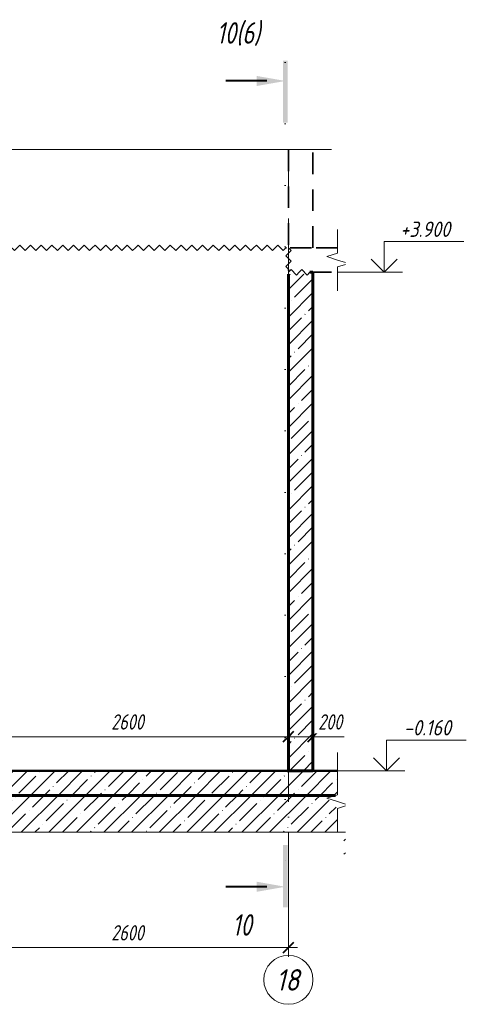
# Model space of a CAD drawing. Header units: millimetres. Extents: x -17325 to 51987, y -2506 to 5959.
# Tile 11 of 19: x 9398 to 13031, y -2062 to 5958. Entities that reach past the tile are written whole.
import ezdxf

# ---------------------------------------------------------------- set-up
doc = ezdxf.new("R2010")
doc.units = ezdxf.units.MM
for name, pattern in [('01 Штриховая _4 мм_', [300, 175, -125]), ('ADSK_Линия разреза', [1000, 0, -500, 0, -500]), ('ADSK_Линия сетки', [1250, 1000, -125, 0, -125]), ('ADSK_Пунктирная_п5', [250, 0, -250])]:
    doc.linetypes.add(name, pattern=pattern)
for name, color, linetype, lineweight in [('A-____-____-DIMS', 211, 'Continuous', 9), ('A-____-____-DIMS-50', 211, 'Continuous', 9), ('A-____-NOTE-TEXT', 131, 'Continuous', 20), ('A-DETL-GENF-OTLN', 92, 'Continuous', 20), ('A-FLOR-____-MCUT', 192, 'Continuous', 50), ('A-FLOR-____-PATT', 8, 'Continuous', 50), ('A-WALL-____-MCUT', 113, 'Continuous', 50), ('A-WALL-____-OTLN', 113, 'Continuous', 20), ('A-WALL-____-PATT', 111, 'Continuous', 50), ('G-____-____-DIMS', 111, 'Continuous', 9), ('G-____-____-SYMB', 111, 'ADSK_Пунктирная_п5', 20), ('S-GRID-____-IDEN', 1, 'Continuous', 20), ('S-GRID-____-OTLN', 1, 'Continuous', 9)]:
    doc.layers.add(name, color=color, linetype=linetype, lineweight=lineweight)
doc.styles.add('GOST Common_I', font='GOST Common Italic.ttf', dxfattribs={"width": 0.9, "height": 175})
doc.styles.add('GOST Common_I_1', font='GOST Common Italic.ttf', dxfattribs={"width": 0.8, "height": 175})
doc.styles.add('GOST Common_I_2', font='GOST Common Italic.ttf', dxfattribs={"width": 0.8, "height": 125})
doc.styles.add('GOST Common_I_3', font='GOST Common Italic.ttf', dxfattribs={"width": 0.9, "height": 125})
doc.dimstyles.new('ADSK_Округление_5мм__Узкий_', dxfattribs={"dimscale": 304.8, "dimtxt": 0.412449, "dimasz": 0.295276, "dimexe": 0.246063, "dimexo": 0.000538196, "dimgap": 0.065617, "dimtad": 1, "dimdec": 0, "dimlfac": 304.8, "dimrnd": 5, "dimdsep": 46, "dimtxsty": 'GOST Common_I_2', "dimblk1": 'OBLIQUE', "dimblk2": 'OBLIQUE', "dimsah": 1, "dimcen": 0.09, "dimdle": 0.246063, "dimazin": 0, "dimtfac": 1, "dimtdec": 4, "dimtix": 1, "dimtmove": 1, "dimatfit": 3, "dimfxl": 1, "dimtvp": 1, "dimtfill": 1, "dimtolj": 1, "dimtzin": 0, "dimlwd": 20, "dimlwe": 20, "dimarcsym": 2})
doc.dimstyles.new('ADSK_Округление_5мм__Узкий__1', dxfattribs={"dimscale": 304.8, "dimtxt": 0.412449, "dimasz": 0.295276, "dimexe": 0.246063, "dimexo": 0.000538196, "dimgap": 0.065617, "dimtad": 1, "dimdec": 0, "dimlfac": 304.8, "dimrnd": 5, "dimdsep": 46, "dimtxsty": 'GOST Common_I_2', "dimblk1": 'OBLIQUE', "dimblk2": 'OBLIQUE', "dimsah": 1, "dimcen": 0.09, "dimdle": 0.246063, "dimazin": 0, "dimtfac": 1, "dimtdec": 4, "dimtix": 1, "dimtmove": 0, "dimatfit": 3, "dimfxl": 1, "dimtvp": 1, "dimtfill": 1, "dimtolj": 1, "dimtzin": 0, "dimlwd": 20, "dimlwe": 20, "dimarcsym": 2})
pattern_1 = [(45, (-25353.44, 22500), (-112.2532, 112.2532), []), (45, (-25241.19, 22500), (-112.2532, 112.2532), [198.438, -39.688, 1.676, -38.011])]

# ---------------------------------------------------------------- blocks, each defined once
blk = doc.blocks.new('ADSK_Обрыв_Линия - ADSK_Обрыв_линия-1413393-КЖ1_Р_ВЭ1_Опалубка_3')
at = {"layer": 'A-DETL-GENF-OTLN'}
for p, q in [((54600, -160), (54600, -355)), ((54600, -466.3), (54600, -660))]:
    blk.add_line(p, q, dxfattribs=at)
blk = doc.blocks.new('ADSK_Обрыв_Линия - ADSK_Обрыв_линия-1413476-КЖ1_Р_ВЭ1_Опалубка_3')
at = {"layer": 'A-DETL-GENF-OTLN'}
for p, q in [((50593.7, -660), (46700, -660)), ((54600, -660), (50705, -660))]:
    blk.add_line(p, q, dxfattribs=at)
blk = doc.blocks.new('ADSK_Обрыв_Линия - ADSK_Обрыв_линия-1412989-КЖ1_Р_ВЭ1_Опалубка_3')
at = {"layer": 'A-DETL-GENF-OTLN'}
for p, q in [((47050, 4900), (50670, 4900)), ((50781.3, 4900), (54400, 4900))]:
    blk.add_line(p, q, dxfattribs=at)
blk = doc.blocks.new('ADSK_Обрыв_Линия - ADSK_Обрыв_линия-1072157-КЖ1_Р_ВЭ1_Опалубка_3')
at = {"layer": 'A-DETL-GENF-OTLN'}
for p, q in [((46700, 4056.3), (46700, 4100)), ((46700, 3900), (46700, 3945))]:
    blk.add_line(p, q, dxfattribs=at)
blk = doc.blocks.new('Последовательность узлов - 3мм масшт 15-V5-КЖ1_Р_ВЭ1_Опалубка_3')
at = {"layer": 'A-DETL-GENF-OTLN'}
for p, q in [((49630, 4100), (49651.9, 4121.9)), ((49695.6, 4078.1), (49651.9, 4121.9)), ((49717.5, 4100), (49695.6, 4078.1)), ((49717.5, 4100), (49739.4, 4121.9)), ((49783.1, 4078.1), (49739.4, 4121.9)), ((49805, 4100), (49783.1, 4078.1)), ((49805, 4100), (49826.9, 4121.9)), ((49870.6, 4078.1), (49826.9, 4121.9)), ((49892.5, 4100), (49870.6, 4078.1)), ((49892.5, 4100), (49914.4, 4121.9)), ((49958.1, 4078.1), (49914.4, 4121.9)), ((49980, 4100), (49958.1, 4078.1)), ((49980, 4100), (50001.9, 4121.9)), ((50045.6, 4078.1), (50001.9, 4121.9)), ((50067.5, 4100), (50045.6, 4078.1)), ((50067.5, 4100), (50089.4, 4121.9)), ((50133.1, 4078.1), (50089.4, 4121.9)), ((50155, 4100), (50133.1, 4078.1)), ((50155, 4100), (50176.9, 4121.9)), ((50220.6, 4078.1), (50176.9, 4121.9)), ((50242.5, 4100), (50220.6, 4078.1)), ((50242.5, 4100), (50264.4, 4121.9)), ((50308.1, 4078.1), (50264.4, 4121.9)), ((50330, 4100), (50308.1, 4078.1)), ((50330, 4100), (50351.9, 4121.9)), ((50395.6, 4078.1), (50351.9, 4121.9)), ((50417.5, 4100), (50395.6, 4078.1)), ((50417.5, 4100), (50439.4, 4121.9)), ((50483.1, 4078.1), (50439.4, 4121.9)), ((50505, 4100), (50483.1, 4078.1)), ((50505, 4100), (50526.9, 4121.9)), ((50570.6, 4078.1), (50526.9, 4121.9)), ((50592.5, 4100), (50570.6, 4078.1)), ((50592.5, 4100), (50614.4, 4121.9)), ((50658.1, 4078.1), (50614.4, 4121.9)), ((50680, 4100), (50658.1, 4078.1)), ((50680, 4100), (50701.9, 4121.9)), ((50745.6, 4078.1), (50701.9, 4121.9)), ((50767.5, 4100), (50745.6, 4078.1)), ((50767.5, 4100), (50789.4, 4121.9)), ((50833.1, 4078.1), (50789.4, 4121.9)), ((50855, 4100), (50833.1, 4078.1)), ((50855, 4100), (50876.9, 4121.9)), ((50920.6, 4078.1), (50876.9, 4121.9)), ((50942.5, 4100), (50920.6, 4078.1)), ((50942.5, 4100), (50964.4, 4121.9)), ((51008.1, 4078.1), (50964.4, 4121.9)), ((51030, 4100), (51008.1, 4078.1)), ((51030, 4100), (51051.9, 4121.9)), ((51095.6, 4078.1), (51051.9, 4121.9)), ((51117.5, 4100), (51095.6, 4078.1)), ((51117.5, 4100), (51139.4, 4121.9)), ((51183.1, 4078.1), (51139.4, 4121.9)), ((51205, 4100), (51183.1, 4078.1)), ((51205, 4100), (51226.9, 4121.9)), ((51270.6, 4078.1), (51226.9, 4121.9)), ((51292.5, 4100), (51270.6, 4078.1)), ((51292.5, 4100), (51314.4, 4121.9)), ((51358.1, 4078.1), (51314.4, 4121.9)), ((51380, 4100), (51358.1, 4078.1)), ((51380, 4100), (51401.9, 4121.9)), ((51445.6, 4078.1), (51401.9, 4121.9)), ((51467.5, 4100), (51445.6, 4078.1)), ((51467.5, 4100), (51489.4, 4121.9)), ((51533.1, 4078.1), (51489.4, 4121.9)), ((51555, 4100), (51533.1, 4078.1)), ((51555, 4100), (51576.9, 4121.9)), ((51620.6, 4078.1), (51576.9, 4121.9)), ((51642.5, 4100), (51620.6, 4078.1)), ((51642.5, 4100), (51664.4, 4121.9)), ((51708.1, 4078.1), (51664.4, 4121.9)), ((51730, 4100), (51708.1, 4078.1)), ((51730, 4100), (51751.9, 4121.9)), ((51795.6, 4078.1), (51751.9, 4121.9)), ((51817.5, 4100), (51795.6, 4078.1)), ((51817.5, 4100), (51839.4, 4121.9)), ((51883.1, 4078.1), (51839.4, 4121.9)), ((51905, 4100), (51883.1, 4078.1)), ((51905, 4100), (51926.9, 4121.9)), ((51970.6, 4078.1), (51926.9, 4121.9)), ((51992.5, 4100), (51970.6, 4078.1)), ((51992.5, 4100), (52014.4, 4121.9)), ((52058.1, 4078.1), (52014.4, 4121.9)), ((52080, 4100), (52058.1, 4078.1)), ((52080, 4100), (52101.9, 4121.9)), ((52145.6, 4078.1), (52101.9, 4121.9)), ((52167.5, 4100), (52145.6, 4078.1)), ((52167.5, 4100), (52189.4, 4121.9)), ((52233.1, 4078.1), (52189.4, 4121.9)), ((52255, 4100), (52233.1, 4078.1)), ((52255, 4100), (52276.9, 4121.9)), ((52320.6, 4078.1), (52276.9, 4121.9)), ((52342.5, 4100), (52320.6, 4078.1)), ((52342.5, 4100), (52364.4, 4121.9)), ((52408.1, 4078.1), (52364.4, 4121.9)), ((52430, 4100), (52408.1, 4078.1)), ((52430, 4100), (52451.9, 4121.9)), ((52495.6, 4078.1), (52451.9, 4121.9)), ((52517.5, 4100), (52495.6, 4078.1)), ((52517.5, 4100), (52539.4, 4121.9)), ((52583.1, 4078.1), (52539.4, 4121.9)), ((52605, 4100), (52583.1, 4078.1)), ((52605, 4100), (52626.9, 4121.9)), ((52670.6, 4078.1), (52626.9, 4121.9)), ((52692.5, 4100), (52670.6, 4078.1)), ((52692.5, 4100), (52714.4, 4121.9)), ((52758.1, 4078.1), (52714.4, 4121.9)), ((52780, 4100), (52758.1, 4078.1)), ((52780, 4100), (52801.9, 4121.9)), ((52845.6, 4078.1), (52801.9, 4121.9)), ((52867.5, 4100), (52845.6, 4078.1)), ((52867.5, 4100), (52889.4, 4121.9)), ((52933.1, 4078.1), (52889.4, 4121.9)), ((52955, 4100), (52933.1, 4078.1)), ((52955, 4100), (52976.9, 4121.9)), ((53020.6, 4078.1), (52976.9, 4121.9)), ((53042.5, 4100), (53020.6, 4078.1)), ((53042.5, 4100), (53064.4, 4121.9)), ((53108.1, 4078.1), (53064.4, 4121.9)), ((53130, 4100), (53108.1, 4078.1)), ((53130, 4100), (53151.9, 4121.9)), ((53195.6, 4078.1), (53151.9, 4121.9)), ((53217.5, 4100), (53195.6, 4078.1)), ((53217.5, 4100), (53239.4, 4121.9)), ((53283.1, 4078.1), (53239.4, 4121.9)), ((53305, 4100), (53283.1, 4078.1)), ((53305, 4100), (53326.9, 4121.9)), ((53370.6, 4078.1), (53326.9, 4121.9)), ((53392.5, 4100), (53370.6, 4078.1)), ((53392.5, 4100), (53414.4, 4121.9)), ((53458.1, 4078.1), (53414.4, 4121.9)), ((53480, 4100), (53458.1, 4078.1)), ((53480, 4100), (53501.9, 4121.9)), ((53545.6, 4078.1), (53501.9, 4121.9)), ((53567.5, 4100), (53545.6, 4078.1)), ((53567.5, 4100), (53589.4, 4121.9)), ((53633.1, 4078.1), (53589.4, 4121.9)), ((53655, 4100), (53633.1, 4078.1)), ((53655, 4100), (53676.9, 4121.9)), ((53720.6, 4078.1), (53676.9, 4121.9)), ((53742.5, 4100), (53720.6, 4078.1)), ((53742.5, 4100), (53764.4, 4121.9)), ((53808.1, 4078.1), (53764.4, 4121.9)), ((53830, 4100), (53808.1, 4078.1)), ((53830, 4100), (53851.9, 4121.9)), ((53895.6, 4078.1), (53851.9, 4121.9)), ((53917.5, 4100), (53895.6, 4078.1)), ((53917.5, 4100), (53939.4, 4121.9)), ((53983.1, 4078.1), (53939.4, 4121.9)), ((54005, 4100), (53983.1, 4078.1)), ((54005, 4100), (54026.9, 4121.9)), ((54070.6, 4078.1), (54026.9, 4121.9)), ((54092.5, 4100), (54070.6, 4078.1)), ((54092.5, 4100), (54114.4, 4121.9)), ((54158.1, 4078.1), (54114.4, 4121.9)), ((54180, 4100), (54158.1, 4078.1))]:
    blk.add_line(p, q, dxfattribs=at)
blk = doc.blocks.new('Последовательность узлов - 3мм масшт 15-V4-КЖ1_Р_ВЭ1_Опалубка_3')
at = {"layer": 'A-DETL-GENF-OTLN'}
for p, q in [((49651.9, 4053.1), (49608.1, 4009.4)), ((49630, 4075), (49651.9, 4053.1)), ((49630, 3987.5), (49608.1, 4009.4)), ((49651.9, 3965.6), (49608.1, 3921.9)), ((49630, 3987.5), (49651.9, 3965.6)), ((49630, 3900), (49608.1, 3921.9))]:
    blk.add_line(p, q, dxfattribs=at)
blk = doc.blocks.new('Ось сетки - Круг_Ø8 мм-6408-КЖ1_Р_ВЭ1_Опалубка_3')
at = {"layer": 'S-GRID-____-IDEN'}
for start, end in [(360, 180), (180, 360)]:
    blk.add_arc((47250, -1862), 200, start, end, dxfattribs=at)
blk = doc.blocks.new('Разрез - Номер вида сзади_3_5 мм-6451-КЖ1_Р_ВЭ1_Опалубка_3')
at = {"layer": 'G-____-____-SYMB', "linetype": 'Continuous', "lineweight": 9}
for points in [[(47045.3, -929.4), (47005.4, -929.4), (47005.4, -1436), (47045.3, -1436)], [(46791.4, -1310.5), (47025.1, -1269.3), (46791.4, -1228.1)]]:
    blk.add_hatch(color=256, dxfattribs=at).paths.add_polyline_path(points)
at = {"layer": 'G-____-____-SYMB', "linetype": 'Continuous', "lineweight": 40}
blk.add_line((46875.1, -1269.3), (46541.9, -1269.3), dxfattribs=at)
blk = doc.blocks.new('Разрез - Номер вида и Номер листа спереди_3_5 мм-6455-КЖ1_Р_ВЭ1_Опалубка_3')
at = {"layer": 'G-____-____-SYMB', "linetype": 'Continuous', "lineweight": 9}
for points in [[(47045.3, 5118.6), (47005.4, 5118.6), (47005.4, 5625.1), (47045.3, 5625.1)], [(46791.4, 5499.7), (47025.1, 5458.5), (46791.4, 5417.3)]]:
    blk.add_hatch(color=256, dxfattribs=at).paths.add_polyline_path(points)
at = {"layer": 'G-____-____-SYMB', "linetype": 'Continuous', "lineweight": 40}
blk.add_line((46875.1, 5458.5), (46541.9, 5458.5), dxfattribs=at)
blk = doc.blocks.new('DIMBLOCK56-КЖ1_Р_ВЭ1_Опалубка_3')
at = {"layer": 'A-____-____-DIMS-50', "lineweight": 40}
for p, q in [((8983.3, -1600.4), (8938.3, -1645.4)), ((8983.3, -1600.4), (9028.3, -1555.4)), ((11583.3, -1600.4), (11538.3, -1645.4)), ((11583.3, -1600.4), (11628.3, -1555.4))]:
    blk.add_line(p, q, dxfattribs=at)
at = {"layer": 'A-____-____-DIMS-50', "lineweight": 20}
for p, q in [((8983.3, -1600.4), (8983.3, -1586.7)), ((8983.3, -1600.4), (11658.3, -1600.4)), ((8983.3, -1600.4), (8983.3, -1675.4)), ((11583.3, -1600.4), (11583.3, -1586.7)), ((11583.3, -1600.4), (11583.3, -1675.4))]:
    blk.add_line(p, q, dxfattribs=at)
at = {"layer": 'A-____-____-DIMS-50', "color": 0, "lineweight": 20, "insert": (10142.6, -1417), "char_height": 125, "width": 337.511, "attachment_point": 1, "line_spacing_factor": 1.022761, "style": 'GOST Common_I_2', "bg_fill": 3, "box_fill_scale": 1.25, "bg_fill_color": 256, "bg_fill_true_color": 13158600, "bg_fill_transparency": 0}
blk.add_mtext('2600', dxfattribs=at)
blk = doc.blocks.new('_Oblique')
at = {"color": 0, "linetype": 'ByBlock', "lineweight": -2}
blk.add_line((-0.5, -0.5), (0.5, 0.5), dxfattribs=at)
blk = doc.blocks.new('DIMBLOCK64-КЖ1_Р_ВЭ1_Опалубка_3')
at = {"layer": 'A-____-____-DIMS-50', "lineweight": 40}
for p, q in [((8983.3, 117), (9028.3, 162)), ((11583.3, 117), (11628.3, 162)), ((8983.3, 117), (8938.3, 72)), ((11583.3, 117), (11538.3, 72))]:
    blk.add_line(p, q, dxfattribs=at)
at = {"layer": 'A-____-____-DIMS-50', "lineweight": 20}
for p, q in [((8983.3, 117), (8983.3, 130.7)), ((8983.3, 117), (11583.3, 117)), ((8983.3, 117), (8983.3, 42)), ((11583.3, 117), (11583.3, 130.7)), ((11583.3, 117), (11583.3, 42))]:
    blk.add_line(p, q, dxfattribs=at)
at = {"layer": 'A-____-____-DIMS-50', "color": 0, "lineweight": 20, "insert": (10142.6, 300.4), "char_height": 125, "width": 337.511, "attachment_point": 1, "line_spacing_factor": 1.022761, "style": 'GOST Common_I_2', "bg_fill": 3, "box_fill_scale": 1.25, "bg_fill_color": 256, "bg_fill_true_color": 13158600, "bg_fill_transparency": 0}
blk.add_mtext('2600', dxfattribs=at)
blk = doc.blocks.new('DIMBLOCK65-КЖ1_Р_ВЭ1_Опалубка_3')
at = {"layer": 'A-____-____-DIMS-50', "lineweight": 40}
for p, q in [((11583.3, 117), (11628.3, 162)), ((11783.3, 117), (11828.3, 162)), ((11583.3, 117), (11538.3, 72)), ((11783.3, 117), (11738.3, 72))]:
    blk.add_line(p, q, dxfattribs=at)
at = {"layer": 'A-____-____-DIMS-50', "lineweight": 20}
for p, q in [((11583.3, 117), (11583.3, 130.7)), ((11583.3, 117), (11858.3, 117)), ((11583.3, 117), (11583.3, 42)), ((11801.3, 117), (11683.3, 117)), ((11783.3, 117), (11783.3, 130.7)), ((11783.3, 117), (11783.3, 42)), ((12037.2, 117), (11801.3, 117))]:
    blk.add_line(p, q, dxfattribs=at)
at = {"layer": 'A-____-____-DIMS-50', "color": 0, "lineweight": 20, "insert": (11826.3, 300.4), "char_height": 125, "width": 253.133, "attachment_point": 1, "line_spacing_factor": 1.022761, "style": 'GOST Common_I_2', "bg_fill": 3, "box_fill_scale": 1.25, "bg_fill_color": 256, "bg_fill_true_color": 13158600, "bg_fill_transparency": 0}
blk.add_mtext('200', dxfattribs=at)
blk = doc.blocks.new('Высотные отметки - Стрелка вверх-6399-КЖ1_Р_ВЭ1_Опалубка_3')
at = {"layer": 'A-____-NOTE-TEXT'}
for p, q in [((54978.3, 4150), (55628.3, 4150)), ((54978.3, 3900), (54978.3, 4150)), ((54978.3, 3900), (54872.2, 4006.1)), ((54978.3, 3900), (55084.4, 4006.1)), ((54828.3, 3900), (55128.3, 3900))]:
    blk.add_line(p, q, dxfattribs=at)

msp = doc.modelspace()

# ---------------------------------------------------------------- hatches: boundary and pattern name
at = {"layer": 'A-FLOR-____-PATT', "lineweight": 9}
h = msp.add_hatch(dxfattribs=at)
h.set_pattern_fill('FP_3', color=256, style=0, pattern_type=2)
h.set_pattern_definition(pattern_1)
h.paths.add_polyline_path([(11896.6627, -360), (11967.5193, -360), (11983.2652, -355), (11983.2652, -160), (4083.2652, -160), (4083.2652, -353.6913), (4089.7842, -360), (7937.3585, -360)])
at = {"layer": 'A-WALL-____-PATT', "lineweight": 9}
h = msp.add_hatch(dxfattribs=at)
h.set_pattern_fill('FP_3', color=256, style=0, pattern_type=2)
h.set_pattern_definition(pattern_1)
h.paths.add_polyline_path([(11583.2652, -160), (11783.2652, -160), (11783.2652, 3900), (11758.2652, 3900), (11758.2652, 3886), (11583.2652, 3886), (11583.2652, 2122.1171)])
h = msp.add_hatch(dxfattribs=at)
h.set_pattern_fill('FP_3', color=256, style=0, pattern_type=2)
h.set_pattern_definition(pattern_1)
h.paths.add_polyline_path([(12046.9145, -840.1394), (12046.9145, -710), (12033.2652, -710), (12033.2652, -840.1394)])
h.paths.add_polyline_path([(4033.2652, -840.1394), (4033.2652, -710), (3827.8025, -710), (3827.8025, -840.1394)])
h.paths.add_polyline_path([(7937.3585, -660), (7976.9566, -660), (8060.7652, -573.3975), (8088.2652, -660), (11983.2652, -660), (11983.2652, -466.3087), (11896.6627, -382.5), (11967.5193, -360), (4089.7842, -360), (4169.8678, -437.5), (4083.2652, -465), (4083.2652, -660), (4169.8678, -660)])

# ---------------------------------------------------------------- linework, layer by layer
at = {"layer": 'A-____-NOTE-TEXT'}
for p, q in [((11783.2652, 4900), (11933.2652, 4900)), ((11983.2652, 4100), (11983.2652, 4250)), ((11983.2652, 4055), (11896.6627, 4027.5)), ((11983.2652, 4000), (11896.6627, 4027.5)), ((12046.9145, 3979.3191), (11983.2652, 4000)), ((11983.2652, 3943.6913), (12046.9145, 3964.3722)), ((11983.2652, 3900), (11983.2652, 3750)), ((11983.2652, -160), (11983.2652, -10)), ((11983.2652, -355), (11896.6627, -382.5)), ((11983.2652, -410), (11896.6627, -382.5)), ((12046.9145, -430.6809), (11983.2652, -410)), ((11983.2652, -466.3087), (12046.9145, -445.6278)), ((11983.2652, -660), (12046.9145, -660))]:
    msp.add_line(p, q, dxfattribs=at)
at = {"layer": 'A-FLOR-____-MCUT', "linetype": '01 Штриховая _4 мм_', "lineweight": 35}
for p, q in [((11983.2652, 4100), (11597.2652, 4100)), ((11583.2652, 3925), (11583.2652, 3914)), ((11758.2652, 3900), (11983.2652, 3900))]:
    msp.add_line(p, q, dxfattribs=at)
at = {"layer": 'A-FLOR-____-MCUT'}
msp.add_line((11983.2652, -160), (4083.2652, -160), dxfattribs=at)
at = {"layer": 'A-WALL-____-MCUT', "linetype": '01 Штриховая _4 мм_', "lineweight": 35}
for p, q in [((11583.2652, 4900), (11583.2652, 4100)), ((11783.2652, 4100), (11783.2652, 4900)), ((11597.2652, 4100), (11783.2652, 4100))]:
    msp.add_line(p, q, dxfattribs=at)
at = {"layer": 'A-WALL-____-MCUT', "lineweight": 60}
for p, q in [((11583.2652, 3886), (11583.2652, -160)), ((11783.2652, 3900), (11758.2652, 3900)), ((11783.2652, -160), (11783.2652, 3900)), ((11583.2652, -160), (11783.2652, -160)), ((11967.5193, -360), (4089.7842, -360))]:
    msp.add_line(p, q, dxfattribs=at)
at = {"layer": 'A-WALL-____-OTLN', "linetype": '01 Штриховая _4 мм_', "lineweight": 35}
msp.add_line((11563.2647, 4100), (11569.2652, 4100), dxfattribs=at)
at = {"layer": 'G-____-____-DIMS', "lineweight": 20}
for p, q in [((11983.2652, 3900), (12361.5782, 3900)), ((11983.2652, -160), (12380.5651, -160))]:
    msp.add_line(p, q, dxfattribs=at)
at = {"layer": 'G-____-____-SYMB', "linetype": 'ADSK_Линия разреза'}
msp.add_line((11558.3719, 5608.4697), (11558.3719, -1254.5727), dxfattribs=at)
at = {"layer": 'S-GRID-____-OTLN', "linetype": 'ADSK_Линия сетки'}
msp.add_line((11583.2652, -1661.9622), (11583.2652, 4900), dxfattribs=at)

# ---------------------------------------------------------------- block references
at = {"layer": 'A-____-NOTE-TEXT'}
for p in [(-42616.7348, 0), (-42597.7479, -4060)]:
    msp.add_blockref('Высотные отметки - Стрелка вверх-6399-КЖ1_Р_ВЭ1_Опалубка_3', p, dxfattribs=at)
at = {"layer": 'A-DETL-GENF-OTLN'}
for name in ['ADSK_Обрыв_Линия - ADSK_Обрыв_линия-1412989-КЖ1_Р_ВЭ1_Опалубка_3', 'Последовательность узлов - 3мм масшт 15-V5-КЖ1_Р_ВЭ1_Опалубка_3', 'ADSK_Обрыв_Линия - ADSK_Обрыв_линия-1413393-КЖ1_Р_ВЭ1_Опалубка_3', 'ADSK_Обрыв_Линия - ADSK_Обрыв_линия-1413476-КЖ1_Р_ВЭ1_Опалубка_3']:
    msp.add_blockref(name, (-42616.7348, 0), dxfattribs=at)
for name, p, rotation in [('Последовательность узлов - 3мм масшт 15-V4-КЖ1_Р_ВЭ1_Опалубка_3', (61213.2647, 8000), 180), ('ADSK_Обрыв_Линия - ADSK_Обрыв_линия-1072157-КЖ1_Р_ВЭ1_Опалубка_3', (58683.2652, 8000), 180), ('Последовательность узлов - 3мм масшт 15-V4-КЖ1_Р_ВЭ1_Опалубка_3', (7683.2652, 53529.9995), 269.9999999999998)]:
    msp.add_blockref(name, p, dxfattribs=dict(at, rotation=rotation))
at = {"layer": 'G-____-____-SYMB', "linetype": 'Continuous', "lineweight": 40}
for name, p in [('Разрез - Номер вида и Номер листа спереди_3_5 мм-6455-КЖ1_Р_ВЭ1_Опалубка_3', (-35466.7348, 0)), ('Разрез - Номер вида сзади_3_5 мм-6451-КЖ1_Р_ВЭ1_Опалубка_3', (-35466.7348, 164.7307))]:
    msp.add_blockref(name, p, dxfattribs=at)
at = {"layer": 'S-GRID-____-IDEN'}
msp.add_blockref('Ось сетки - Круг_Ø8 мм-6408-КЖ1_Р_ВЭ1_Опалубка_3', (-35666.7348, 0), dxfattribs=at)

# ---------------------------------------------------------------- texts
at = {"layer": 'G-____-____-SYMB', "linetype": 'Continuous', "lineweight": 9, "char_height": 175, "attachment_point": 1, "style": 'GOST Common_I_1'}
for s, insert, width in [('10(6)', (10999.8721, 5937.308), 481.0125), ('10', (11127.0717, -1327.9378), 214.85225)]:
    msp.add_mtext(s, dxfattribs=dict(at, insert=insert, width=width))
at = {"layer": 'S-GRID-____-IDEN', "lineweight": 9, "insert": (11483.1749, -1775.6955), "char_height": 175, "width": 241.708781, "attachment_point": 1, "style": 'GOST Common_I'}
msp.add_mtext('18', dxfattribs=at)

# ---------------------------------------------------------------- next in the draw order: texts
at = {"layer": 'G-____-____-DIMS', "lineweight": 20, "char_height": 125, "attachment_point": 1, "line_spacing_factor": 1.022761, "style": 'GOST Common_I_3', "bg_fill": 3, "box_fill_scale": 1.25, "bg_fill_color": 256, "bg_fill_true_color": 13158600, "bg_fill_transparency": 0}
for s, insert, width in [('+3.900', (12493.4689, 4313.3535), 523.462509), ('-0.160', (12523.7697, 253.3535), 496.308834)]:
    msp.add_mtext(s, dxfattribs=dict(at, insert=insert, width=width))

# ---------------------------------------------------------------- next in the draw order: dimensions: what is measured, and where the dimension line sits
at = {"layer": 'A-____-____-DIMS', "lineweight": 20}
for base, p1, p2, picture, middle in [((11583.2652, 117.0164), (8983.2652, 180.6561), (11583.2652, 180.6561), 'DIMBLOCK64-КЖ1_Р_ВЭ1_Опалубка_3', (10283.2652, 200.3214)), ((11583.2652, -1600.3713), (8983.2652, -1536.7316), (11583.2652, -1536.7316), 'DIMBLOCK56-КЖ1_Р_ВЭ1_Опалубка_3', (10283.2652, -1517.0663))]:
    dim = msp.add_linear_dim(base=base, p1=p1, p2=p2, dimstyle='ADSK_Округление_5мм__Узкий__1', override={"dimpost": '<>', "dimfxl": 2600}, dxfattribs=at)
    dim.commit()
    dim.dimension.update_dxf_attribs({"geometry": picture, "text_midpoint": middle})

# ---------------------------------------------------------------- next in the draw order: dimensions: what is measured, and where the dimension line sits
dim = msp.add_linear_dim(base=(11783.2652, 117.0164), p1=(11583.2652, 180.6561), p2=(11783.2652, 180.6561), dimstyle='ADSK_Округление_5мм__Узкий_', override={"dimpost": '<>', "dimfxl": 200}, dxfattribs=at)
dim.commit()
dim.dimension.update_dxf_attribs({"geometry": 'DIMBLOCK65-КЖ1_Р_ВЭ1_Опалубка_3', "text_midpoint": (11952.8597, 217.0366), "dimtype": 160})

doc.saveas('drawing.dxf')
